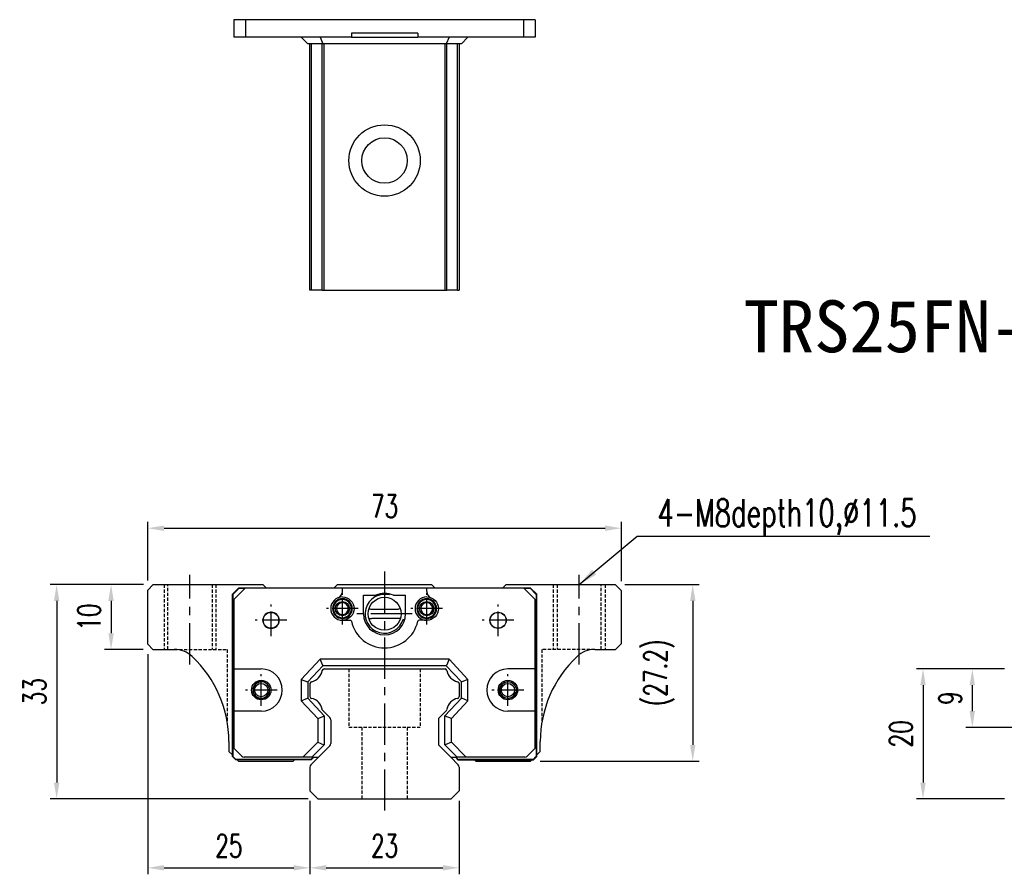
# Model space of a CAD drawing. Header units: millimetres. Extents: x 245 to 574, y 190 to 459.
# Tile 1 of 3: x 245 to 396, y 196 to 328. Entities that reach past the tile are written whole.
import ezdxf
from ezdxf.enums import TextEntityAlignment as Align

# ---------------------------------------------------------------- set-up
doc = ezdxf.new("R2010")
doc.units = ezdxf.units.MM
doc.header["$PDSIZE"] = -1
doc.linetypes.add('CENTER', pattern=[10.16, 6.35, -1.27, 1.27, -1.27])
doc.linetypes.add('DASHED', pattern=[0.75, 0.5, -0.25])
for name, color, linetype in [('CHA', 7, 'Continuous'), ('DIM', 4, 'Continuous'), ('HID', 2, 'DASHED'), ('OUT', 3, 'Continuous'), ('中心線', 1, 'CENTER')]:
    doc.layers.add(name, color=color, linetype=linetype)
doc.styles.add('DIM-7', font='SIMPLEX.shx', dxfattribs={"width": 0.7, "bigfont": 'chineset.shx'})
doc.styles.add('T', font='kaiu.ttf')
doc.dimstyles.new('CNS', dxfattribs={"dimtxt": 3.5, "dimasz": 2.5, "dimexe": 1, "dimexo": 1.5, "dimgap": 0.09, "dimtad": 0, "dimdsep": 46, "dimtxsty": 'DIM-7', "dimcen": 0.09, "dimclrd": 1, "dimclre": 1, "dimclrt": 4, "dimadec": 0, "dimazin": 0, "dimtfac": 1, "dimtix": 1, "dimtmove": 2, "dimatfit": 3, "dimfxl": 1, "dimtvp": 0.971429, "dimtolj": 1, "dimarcsym": 0})

# ---------------------------------------------------------------- blocks, each defined once
blk = doc.blocks.new('*D139')
at = {"layer": 'DEFPOINTS', "color": 0}
for p in [(398.01, 227.85), (391.56, 218.85), (412.51, 218.85)]:
    blk.add_point(p, dxfattribs=at)
at = {"layer": 'DIM', "color": 7, "lineweight": -2}
for p, q in [((396.51, 227.85), (390.56, 227.85)), ((391.56, 225.35), (391.56, 221.35)), ((411.01, 218.85), (390.56, 218.85))]:
    blk.add_line(p, q, dxfattribs=at)
at = {"layer": 'DIM', "color": 7}
for points in [[(391.14, 225.35), (391.97, 225.35), (391.56, 227.85)], [(391.14, 221.35), (391.97, 221.35), (391.56, 218.85)]]:
    blk.add_solid(points, dxfattribs=at)
at = {"layer": 'DIM', "color": 7, "insert": (388.16, 223.35), "char_height": 3.5, "attachment_point": 5, "rotation": 90, "style": 'DIM-7'}
blk.add_mtext('\\A1;9', dxfattribs=at)
blk = doc.blocks.new('*D149')
at = {"layer": 'DEFPOINTS', "color": 0}
for p in [(398.01, 227.85), (383.96, 207.85), (398.01, 207.85)]:
    blk.add_point(p, dxfattribs=at)
at = {"layer": 'DIM', "color": 7, "lineweight": -2}
for p, q in [((396.51, 227.85), (382.96, 227.85)), ((383.96, 225.35), (383.96, 210.35)), ((396.51, 207.85), (382.96, 207.85))]:
    blk.add_line(p, q, dxfattribs=at)
at = {"layer": 'DIM', "color": 7}
for points in [[(383.54, 225.35), (384.38, 225.35), (383.96, 227.85)], [(383.54, 210.35), (384.38, 210.35), (383.96, 207.85)]]:
    blk.add_solid(points, dxfattribs=at)
at = {"layer": 'DIM', "color": 7, "insert": (380.56, 217.85), "char_height": 3.5, "attachment_point": 5, "rotation": 90, "style": 'DIM-7'}
blk.add_mtext('\\A1;20', dxfattribs=at)
blk = doc.blocks.new('*D132')
at = {"layer": 'DEFPOINTS', "color": 0}
for p in [(337.46, 249.54), (264.46, 240), (337.46, 239.9)]:
    blk.add_point(p, dxfattribs=at)
at = {"layer": 'DIM', "color": 7, "lineweight": -2}
for p, q in [((264.46, 241.5), (264.46, 250.54)), ((337.46, 241.4), (337.46, 250.54)), ((266.96, 249.54), (334.96, 249.54))]:
    blk.add_line(p, q, dxfattribs=at)
at = {"layer": 'DIM', "color": 7}
for points in [[(266.96, 249.96), (266.96, 249.12), (264.46, 249.54)], [(334.96, 249.96), (334.96, 249.12), (337.46, 249.54)]]:
    blk.add_solid(points, dxfattribs=at)
at = {"layer": 'DIM', "color": 7, "insert": (300.96, 252.94), "char_height": 3.5, "attachment_point": 5, "style": 'DIM-7'}
blk.add_mtext('\\A1;73', dxfattribs=at)
blk = doc.blocks.new('*D134')
at = {"layer": 'DEFPOINTS', "color": 0}
for p in [(265.31, 240.85), (258.8, 230.85), (265.26, 230.85)]:
    blk.add_point(p, dxfattribs=at)
at = {"layer": 'DIM', "color": 7, "lineweight": -2}
for p, q in [((263.81, 240.85), (257.8, 240.85)), ((258.8, 238.35), (258.8, 233.35)), ((263.76, 230.85), (257.8, 230.85))]:
    blk.add_line(p, q, dxfattribs=at)
at = {"layer": 'DIM', "color": 7}
for points in [[(258.38, 238.35), (259.21, 238.35), (258.8, 240.85)], [(258.38, 233.35), (259.21, 233.35), (258.8, 230.85)]]:
    blk.add_solid(points, dxfattribs=at)
at = {"layer": 'DIM', "color": 7, "insert": (255.4, 235.85), "char_height": 3.5, "attachment_point": 5, "rotation": 90, "style": 'DIM-7'}
blk.add_mtext('\\A1;10', dxfattribs=at)
blk = doc.blocks.new('*D135')
at = {"layer": 'DEFPOINTS', "color": 0}
for p in [(265.31, 240.85), (250.41, 207.85), (290.67, 207.85)]:
    blk.add_point(p, dxfattribs=at)
at = {"layer": 'DIM', "color": 7, "lineweight": -2}
for p, q in [((263.81, 240.85), (249.41, 240.85)), ((250.41, 238.35), (250.41, 210.35)), ((289.17, 207.85), (249.41, 207.85))]:
    blk.add_line(p, q, dxfattribs=at)
at = {"layer": 'DIM', "color": 7}
for points in [[(249.99, 238.35), (250.82, 238.35), (250.41, 240.85)], [(249.99, 210.35), (250.82, 210.35), (250.41, 207.85)]]:
    blk.add_solid(points, dxfattribs=at)
at = {"layer": 'DIM', "color": 7, "insert": (247.01, 224.35), "char_height": 3.5, "attachment_point": 5, "rotation": 90, "style": 'DIM-7'}
blk.add_mtext('\\A1;33', dxfattribs=at)
blk = doc.blocks.new('*D136')
at = {"layer": 'DEFPOINTS', "color": 0}
for p in [(264.46, 231.65), (289.46, 209.05), (289.46, 197.21)]:
    blk.add_point(p, dxfattribs=at)
at = {"layer": 'DIM', "color": 7, "lineweight": -2}
for p, q in [((264.46, 230.15), (264.46, 196.21)), ((289.46, 207.55), (289.46, 196.21)), ((266.96, 197.21), (286.96, 197.21))]:
    blk.add_line(p, q, dxfattribs=at)
at = {"layer": 'DIM', "color": 7}
for points in [[(266.96, 197.63), (266.96, 196.8), (264.46, 197.21)], [(286.96, 197.63), (286.96, 196.8), (289.46, 197.21)]]:
    blk.add_solid(points, dxfattribs=at)
at = {"layer": 'DIM', "color": 7, "insert": (276.96, 200.61), "char_height": 3.5, "attachment_point": 5, "style": 'DIM-7'}
blk.add_mtext('\\A1;25', dxfattribs=at)
blk = doc.blocks.new('*D137')
at = {"layer": 'DEFPOINTS', "color": 0}
for p in [(289.46, 209.05), (312.46, 209.05), (312.46, 197.21)]:
    blk.add_point(p, dxfattribs=at)
at = {"layer": 'DIM', "color": 7, "lineweight": -2}
for p, q in [((289.46, 207.55), (289.46, 196.21)), ((312.46, 207.55), (312.46, 196.21)), ((291.96, 197.21), (309.96, 197.21))]:
    blk.add_line(p, q, dxfattribs=at)
at = {"layer": 'DIM', "color": 7}
for points in [[(291.96, 197.63), (291.96, 196.8), (289.46, 197.21)], [(309.96, 197.63), (309.96, 196.8), (312.46, 197.21)]]:
    blk.add_solid(points, dxfattribs=at)
at = {"layer": 'DIM', "color": 7, "insert": (300.96, 200.61), "char_height": 3.5, "attachment_point": 5, "style": 'DIM-7'}
blk.add_mtext('\\A1;23', dxfattribs=at)
blk = doc.blocks.new('*D151')
at = {"layer": 'DEFPOINTS', "color": 0}
for p in [(336.51, 240.85), (323.46, 213.65), (348.46, 213.65)]:
    blk.add_point(p, dxfattribs=at)
at = {"layer": 'DIM', "color": 7, "lineweight": -2}
for p, q in [((338.01, 240.85), (349.46, 240.85)), ((348.46, 238.35), (348.46, 216.15)), ((324.96, 213.65), (349.46, 213.65))]:
    blk.add_line(p, q, dxfattribs=at)
at = {"layer": 'DIM', "color": 7}
for points in [[(348.05, 238.35), (348.88, 238.35), (348.46, 240.85)], [(348.05, 216.15), (348.88, 216.15), (348.46, 213.65)]]:
    blk.add_solid(points, dxfattribs=at)
at = {"layer": 'DIM', "color": 7, "insert": (343.28, 227.25), "char_height": 3.5, "attachment_point": 5, "rotation": 90, "style": 'DIM-7'}
blk.add_mtext('\\A1;(27.2)', dxfattribs=at)

msp = doc.modelspace()

# ---------------------------------------------------------------- linework, layer by layer
at = {"color": 7, "linetype": 'Continuous', "lineweight": 25}
for p, q in [((277.73, 327.896), (277.73, 325.196)), ((279.512, 327.896), (277.73, 327.896)), ((279.512, 327.896), (279.512, 325.196)), ((322.398, 327.896), (279.512, 327.896)), ((322.398, 327.896), (322.398, 325.196)), ((324.18, 327.896), (322.398, 327.896)), ((324.18, 327.896), (324.18, 325.196)), ((279.512, 325.196), (277.73, 325.196)), ((295.834, 325.196), (279.512, 325.196)), ((288.105, 325.196), (289.105, 324.196)), ((291.005, 325.196), (291.44, 324.196)), ((295.834, 325.796), (295.834, 325.196)), ((306.076, 325.796), (295.834, 325.796)), ((295.834, 325.196), (306.076, 325.196)), ((306.076, 325.796), (306.076, 325.196)), ((322.398, 325.196), (306.076, 325.196)), ((310.905, 325.196), (310.47, 324.196)), ((313.805, 325.196), (312.805, 324.196)), ((324.18, 325.196), (322.398, 325.196)), ((291.44, 324.196), (289.105, 324.196)), ((289.456, 286.196), (289.456, 324.196)), ((289.7, 286.196), (289.7, 324.196)), ((291.336, 286.196), (291.336, 324.196)), ((310.47, 324.196), (291.44, 324.196)), ((291.633, 286.196), (291.633, 324.196)), ((310.28, 286.196), (310.28, 324.196)), ((312.805, 324.196), (310.47, 324.196)), ((310.576, 286.196), (310.576, 324.196)), ((312.213, 286.196), (312.213, 324.196)), ((312.456, 324.196), (312.456, 286.196)), ((291.336, 286.196), (291.633, 286.196)), ((291.633, 286.196), (310.28, 286.196)), ((310.28, 286.196), (310.576, 286.196))]:
    msp.add_line(p, q, dxfattribs=at)
for radius in [5.5, 3.5]:
    msp.add_circle((300.956, 306.196), radius, dxfattribs=at)
for points, knots in [([(289.7, 286.196), (289.639, 286.196), (289.574, 286.196), (289.483, 286.196), (289.458, 286.196), (289.456, 286.196)], [0, 0, 0, 0, 0.5, 0.5, 1, 1, 1, 1]), ([(291.336, 286.196), (291.315, 286.196), (291.274, 286.196), (291.138, 286.196), (291.041, 286.196), (290.774, 286.196), (290.604, 286.196), (290.194, 286.196), (289.954, 286.196), (289.7, 286.196)], [0, 0, 0, 0, 0.25, 0.25, 0.5, 0.5, 0.75, 0.75, 1, 1, 1, 1]), ([(312.213, 286.196), (311.958, 286.196), (311.719, 286.196), (311.309, 286.196), (311.139, 286.196), (310.872, 286.196), (310.775, 286.196), (310.638, 286.196), (310.598, 286.196), (310.576, 286.196)], [0, 0, 0, 0, 0.25, 0.25, 0.5, 0.5, 0.75, 0.75, 1, 1, 1, 1]), ([(312.213, 286.196), (312.28, 286.196), (312.341, 286.196), (312.429, 286.196), (312.454, 286.196), (312.456, 286.196)], [0, 0, 0, 0, 0.5, 0.5, 1, 1, 1, 1])]:
    msp.add_open_spline(points, degree=3, knots=knots, dxfattribs=at)
at = {"layer": 'HID', "color": 0}
for p, q in [((266.956, 240.851), (266.956, 230.851)), ((267.556, 230.851), (267.556, 240.851)), ((274.356, 240.851), (274.356, 230.851)), ((274.956, 240.851), (274.956, 230.851)), ((326.956, 240.851), (326.956, 230.851)), ((327.556, 240.851), (327.556, 230.851)), ((334.356, 230.851), (334.356, 240.851)), ((334.956, 240.851), (334.956, 230.851)), ((268.546, 230.851), (276.706, 230.851)), ((276.706, 230.851), (276.706, 219.658)), ((333.367, 230.851), (325.206, 230.851)), ((325.206, 230.851), (325.206, 219.658)), ((295.462, 227.851), (295.462, 218.851)), ((306.462, 227.851), (306.462, 218.851)), ((306.462, 218.851), (295.462, 218.851)), ((297.456, 218.851), (297.456, 207.851)), ((304.456, 218.851), (304.456, 207.851))]:
    msp.add_line(p, q, dxfattribs=at)
at = {"layer": 'OUT', "color": 0}
for p, q in [((265.306, 240.851), (264.456, 240.001)), ((264.456, 231.651), (264.456, 240.001)), ((265.306, 240.851), (282.206, 240.851)), ((278.505, 240.352), (277.505, 239.352)), ((277.549, 239.334), (278.523, 240.308)), ((277.613, 239.39), (278.467, 240.243)), ((279.512, 240.352), (277.73, 238.578)), ((278.505, 240.352), (323.405, 240.352)), ((278.505, 240.352), (278.523, 240.308)), ((278.523, 240.308), (279.468, 240.308)), ((279.462, 240.302), (278.608, 240.302)), ((282.706, 240.352), (282.206, 240.851)), ((293.706, 240.851), (293.207, 240.352)), ((293.706, 240.851), (308.206, 240.851)), ((294.455, 239.767), (294.455, 240.352)), ((307.455, 239.767), (307.455, 240.352)), ((308.706, 240.352), (308.206, 240.851)), ((319.706, 240.851), (319.207, 240.352)), ((319.706, 240.851), (336.506, 240.851)), ((324.18, 238.578), (322.398, 240.352)), ((322.441, 240.308), (323.387, 240.308)), ((323.301, 240.302), (322.448, 240.302)), ((323.405, 240.352), (323.387, 240.308)), ((324.361, 239.334), (323.387, 240.308)), ((323.405, 240.352), (324.405, 239.352)), ((324.296, 239.39), (323.443, 240.243)), ((337.456, 239.901), (336.506, 240.851)), ((337.456, 231.751), (337.456, 239.901)), ((277.505, 214.352), (277.505, 239.352)), ((277.549, 239.334), (277.505, 239.352)), ((277.549, 214.37), (277.549, 239.334)), ((277.555, 239.248), (277.555, 214.455)), ((277.73, 238.578), (277.73, 215.627)), ((297.705, 236.352), (297.705, 239.202)), ((297.705, 239.202), (299.591, 239.202)), ((302.319, 239.202), (304.205, 239.202)), ((304.205, 236.352), (304.205, 239.202)), ((324.18, 215.627), (324.18, 238.578)), ((324.355, 239.248), (324.355, 214.455)), ((324.361, 239.334), (324.405, 239.352)), ((324.361, 214.37), (324.361, 239.334)), ((324.405, 214.352), (324.405, 239.352)), ((298.822, 237.088), (303.088, 237.088)), ((294.455, 235.352), (295.639, 235.352)), ((302.922, 235.615), (298.988, 235.615)), ((307.458, 235.352), (306.271, 235.352)), ((264.456, 231.651), (265.256, 230.851)), ((265.256, 230.851), (268.546, 230.851)), ((333.367, 230.851), (336.556, 230.851)), ((336.556, 230.851), (337.456, 231.751)), ((291.005, 229.352), (288.105, 226.241)), ((291.418, 228.402), (291.005, 229.352)), ((310.905, 229.352), (291.005, 229.352)), ((310.905, 229.352), (310.492, 228.402)), ((313.805, 226.241), (310.905, 229.352)), ((277.73, 227.851), (281.944, 227.851)), ((291.44, 228.352), (289.105, 225.848)), ((291.44, 228.352), (291.418, 228.402)), ((310.47, 228.352), (291.44, 228.352)), ((291.633, 227.851), (310.279, 227.851)), ((310.47, 228.352), (310.492, 228.402)), ((312.805, 225.848), (310.47, 228.352)), ((288.105, 226.241), (288.105, 222.961)), ((288.105, 226.241), (289.055, 225.867)), ((313.805, 226.241), (312.855, 225.867)), ((313.805, 222.961), (313.805, 226.241)), ((289.105, 225.848), (289.055, 225.867)), ((289.105, 225.848), (289.105, 223.355)), ((289.456, 225.591), (289.456, 223.611)), ((312.456, 225.591), (312.456, 223.611)), ((312.805, 225.848), (312.855, 225.867)), ((312.805, 223.355), (312.805, 225.848)), ((288.105, 222.961), (289.055, 223.336)), ((289.105, 223.355), (289.055, 223.336)), ((289.105, 223.355), (291.655, 220.621)), ((310.255, 220.621), (312.805, 223.355)), ((312.805, 223.355), (312.855, 223.336)), ((313.805, 222.961), (312.855, 223.336)), ((288.105, 222.961), (290.655, 220.227)), ((311.255, 220.227), (313.805, 222.961)), ((281.944, 221.351), (277.73, 221.351)), ((290.655, 220.227), (291.605, 220.601)), ((290.655, 220.227), (290.655, 216.556)), ((292.51, 220.378), (291.416, 221.472)), ((291.655, 220.621), (291.605, 220.601)), ((291.655, 220.621), (291.655, 216.142)), ((310.497, 221.472), (309.403, 220.378)), ((310.255, 220.621), (310.305, 220.601)), ((310.255, 216.142), (310.255, 220.621)), ((311.255, 220.227), (310.305, 220.601)), ((311.255, 216.556), (311.255, 220.227)), ((324.18, 221.351), (319.966, 221.351)), ((292.656, 220.024), (292.656, 216.358)), ((309.256, 220.024), (309.256, 216.358)), ((276.956, 216.651), (276.956, 215.151)), ((277.73, 215.627), (278.958, 214.398)), ((290.655, 216.556), (288.351, 214.252)), ((291.655, 216.142), (289.765, 214.252)), ((290.655, 216.556), (291.605, 216.162)), ((290.757, 214.252), (292.51, 216.005)), ((291.655, 216.142), (291.605, 216.162)), ((309.403, 216.005), (311.156, 214.252)), ((310.255, 216.142), (310.305, 216.162)), ((312.145, 214.252), (310.255, 216.142)), ((311.255, 216.556), (310.305, 216.162)), ((313.559, 214.252), (311.255, 216.556)), ((322.951, 214.398), (324.18, 215.627)), ((324.956, 215.151), (324.956, 216.651)), ((276.956, 215.151), (277.505, 214.603)), ((277.505, 214.352), (277.549, 214.37)), ((277.505, 214.352), (278.005, 213.852)), ((278.023, 213.895), (277.549, 214.37)), ((277.967, 213.96), (277.613, 214.314)), ((288.351, 214.252), (279.312, 214.252)), ((289.694, 214.252), (288.351, 214.252)), ((289.603, 213.098), (290.757, 214.252)), ((289.972, 214.252), (289.616, 213.895)), ((290.034, 214.252), (289.634, 213.852)), ((289.671, 213.96), (289.963, 214.252)), ((289.765, 214.252), (289.694, 214.252)), ((289.765, 214.252), (290.479, 214.252)), ((290.479, 214.252), (290.757, 214.252)), ((311.156, 214.252), (311.445, 214.252)), ((311.156, 214.252), (312.31, 213.098)), ((311.445, 214.252), (312.145, 214.252)), ((311.876, 214.252), (312.276, 213.852)), ((311.938, 214.252), (312.294, 213.895)), ((312.238, 213.96), (311.947, 214.252)), ((312.145, 214.252), (312.215, 214.252)), ((313.559, 214.252), (312.215, 214.252)), ((322.598, 214.252), (313.559, 214.252)), ((323.887, 213.895), (324.361, 214.37)), ((324.405, 214.352), (323.905, 213.852)), ((323.943, 213.96), (324.296, 214.314)), ((324.405, 214.352), (324.361, 214.37)), ((324.405, 214.6), (324.956, 215.151)), ((278.023, 213.895), (278.005, 213.852)), ((289.634, 213.852), (278.005, 213.852)), ((289.616, 213.895), (278.023, 213.895)), ((278.108, 213.902), (289.53, 213.902)), ((278.256, 213.852), (278.456, 213.651)), ((278.456, 213.651), (286.873, 213.651)), ((286.873, 213.651), (287.074, 213.852)), ((289.456, 212.744), (289.456, 209.051)), ((289.634, 213.852), (289.616, 213.895)), ((312.276, 213.852), (312.294, 213.895)), ((312.276, 213.852), (323.905, 213.852)), ((312.294, 213.895), (323.887, 213.895)), ((323.801, 213.902), (312.38, 213.902)), ((312.456, 212.744), (312.456, 209.051)), ((314.839, 213.852), (315.039, 213.651)), ((315.039, 213.651), (323.456, 213.651)), ((323.456, 213.651), (323.657, 213.852)), ((323.887, 213.895), (323.905, 213.852)), ((290.67, 207.851), (289.456, 209.051)), ((312.456, 209.051), (311.242, 207.851)), ((290.67, 207.851), (311.242, 207.851))]:
    msp.add_line(p, q, dxfattribs=at)
msp.add_lwpolyline([(324.18, 227.851), (319.966, 227.851, 1), (319.966, 221.351)], format="xyb", dxfattribs=at)
at = {"layer": 'OUT', "color": 0, "extrusion": (0, 0, -1)}
for centre, radius in [((-294.455, 237.152), 1.515), ((-294.455, 237.152), 1.4), ((-307.458, 237.152), 1.515), ((-307.458, 237.152), 1.4), ((-281.944, 224.601), 1.3)]:
    msp.add_circle(centre, radius, dxfattribs=at)
at = {"layer": 'OUT', "color": 0}
for centre, radius in [((300.955, 236.352), 2.54), ((283.455, 235.352), 1.225), ((318.455, 235.352), 1.25), ((318.455, 235.352), 1.225), ((281.944, 224.601), 1.5), ((281.946, 224.601), 1.025), ((319.966, 224.601), 1.5), ((319.966, 224.601), 1.3), ((319.966, 224.601), 1.025)]:
    msp.add_circle(centre, radius, dxfattribs=at)
for centre, radius, start, end in [((294.455, 237.152), 1.8, 90, 270), ((293.455, 239.767), 1, 290.92483, 0), ((300.955, 236.352), 3, 75, 345), ((300.955, 236.252), 3.25, 65.18837, 114.81163), ((307.458, 237.152), 1.8, 90, 270), ((308.458, 239.767), 1, 180, 249.07517), ((294.455, 237.152), 0.918, 90, 270), ((294.455, 237.152), 0.918, 270, 90), ((298.822, 239.588), 2.5, 263.27823, 270), ((307.458, 237.152), 0.918, 90, 270), ((307.458, 237.152), 0.918, 270, 90), ((283.455, 235.352), 1.25, 90, 270), ((283.455, 235.352), 1.25, 270, 90), ((295.639, 235.152), 0.2, 12.71981, 90), ((300.955, 236.352), 3.25, 180, 360), ((306.271, 235.152), 0.2, 90, 167.28019), ((300.955, 236.352), 5.25, 192.71981, 347.28019), ((268.546, 226.851), 4, 46.76677, 90), ((333.367, 226.851), 4, 90, 133.23323), ((258.956, 216.651), 18, 0, 46.76677), ((342.956, 216.651), 18, 133.23323, 180), ((281.944, 224.601), 3.25, 270, 90), ((291.633, 227.551), 0.3, 90, 171.61737), ((310.279, 227.551), 0.3, 8.38263, 90), ((289.314, 227.893), 2.044, 280.87425, 351.61737), ((312.598, 227.893), 2.044, 188.38263, 259.12575), ((281.946, 224.601), 1.25, 75, 345), ((289.756, 225.591), 0.3, 100.87425, 180), ((312.156, 225.591), 0.3, 0, 79.12575), ((319.966, 224.601), 1.25, 75, 345), ((289.756, 223.611), 0.3, 180, 259.12575), ((289.314, 221.309), 2.044, 9.2089, 79.12575), ((312.598, 221.309), 2.044, 100.87425, 170.79168), ((312.156, 223.611), 0.3, 280.87425, 0), ((310.285, 221.684), 0.3, 315, 350.79168), ((292.156, 220.024), 0.5, 0, 45), ((309.756, 220.024), 0.5, 135, 180), ((292.156, 216.358), 0.5, 315.00002, 0), ((309.756, 216.358), 0.5, 180, 224.99998), ((279.312, 214.752), 0.5, 225, 270), ((322.598, 214.752), 0.5, 270, 315), ((289.956, 212.744), 0.5, 135.00002, 180), ((311.956, 212.744), 0.5, 0, 44.99998)]:
    msp.add_arc(centre, radius, start, end, dxfattribs=at)
at = {"layer": 'OUT', "color": 0, "extrusion": (0, 0, -1)}
for centre, radius, start, end in [((-294.455, 237.152), 1.8, 90, 270), ((-307.458, 237.152), 1.8, 90, 270), ((-294.455, 237.152), 1.1, 270, 90), ((-294.455, 237.152), 1.1, 90, 270), ((-307.458, 237.152), 1.1, 270, 90), ((-307.458, 237.152), 1.1, 90, 270), ((-302.922, 239.615), 4, 263.22219, 270), ((-291.628, 221.684), 0.3, 315, 350.79109)]:
    msp.add_arc(centre, radius, start, end, dxfattribs=at)
at = {"layer": 'OUT', "color": 0}
for centre, major_axis, start_param, end_param in [((278.608, 240.102), (0.077, -0.185), 2.7489567, 3.5342286), ((323.301, 240.102), (-0.077, -0.185), 2.7489567, 3.5342286), ((277.755, 239.248), (-0.185, 0.077), 5.8905493, 6.6758213), ((324.155, 239.248), (0.185, 0.077), 5.8905493, 6.6758213), ((277.755, 214.455), (0.185, 0.077), 2.7489567, 3.5342286), ((324.155, 214.455), (-0.185, 0.077), 2.7489567, 3.5342286), ((278.108, 214.102), (-0.077, -0.185), 5.8905493, 6.6758213), ((289.53, 214.102), (-0.077, 0.185), 2.7489565, 3.5342288), ((312.38, 214.102), (0.077, 0.185), 2.7489565, 3.5342288), ((323.801, 214.102), (0.077, -0.185), 5.8905493, 6.6758213)]:
    msp.add_ellipse(centre, major_axis=major_axis, ratio=0.9998216, start_param=start_param, end_param=end_param, dxfattribs=at)
for points in [[(303.38, 237.105), (303.283, 237.094), (303.186, 237.088), (303.088, 237.088)], [(298.516, 235.643), (298.672, 235.625), (298.83, 235.615), (298.988, 235.615)]]:
    msp.add_open_spline(points, degree=3, dxfattribs=at)
at = {"layer": '中心線', "color": 0}
for p, q in [((300.956, 242.851), (300.956, 205.851)), ((270.956, 228.544), (270.956, 242.351)), ((330.956, 228.544), (330.956, 242.351)), ((305.205, 236.352), (296.705, 236.352))]:
    msp.add_line(p, q, dxfattribs=at)
at = {"layer": '中心線', "color": 0, "ltscale": 0.6}
for p, q in [((294.455, 234.702), (294.455, 239.602)), ((307.458, 234.702), (307.458, 239.602)), ((283.455, 232.902), (283.455, 237.802)), ((296.905, 237.152), (292.005, 237.152)), ((309.908, 237.152), (305.008, 237.152)), ((318.455, 232.902), (318.455, 237.802)), ((285.905, 235.352), (281.005, 235.352)), ((320.905, 235.352), (316.005, 235.352)), ((281.944, 222.151), (281.944, 227.051)), ((319.966, 222.151), (319.966, 227.051)), ((284.394, 224.601), (279.494, 224.601)), ((322.416, 224.601), (317.516, 224.601))]:
    msp.add_line(p, q, dxfattribs=at)

# ---------------------------------------------------------------- texts
at = {"layer": 'CHA', "color": 0, "style": 'T'}
msp.add_text('TRS25FN-BN', height=8, dxfattribs=at).set_placement((383.509, 280.653), align=Align.MIDDLE)
at = {"layer": 'DIM', "color": 0, "insert": (343.015, 248.409), "char_height": 4.2, "attachment_point": 7, "style": 'DIM-7'}
msp.add_mtext('\\A1;4-M8depth10,%%C11.5', dxfattribs=at)

# ---------------------------------------------------------------- dimensions: what is measured, and where the dimension line sits
at = {"layer": 'DIM', "color": 0}
for base, p1, p2, angle, picture, middle in [((337.456, 249.539), (264.456, 240.001), (337.456, 239.901), 180, '*D132', (300.956, 252.939)), ((250.407, 207.851), (265.306, 240.851), (290.67, 207.851), 90, '*D135', (247.007, 224.351)), ((258.798, 230.851), (265.306, 240.851), (265.256, 230.851), 90, '*D134', (255.398, 235.851)), ((289.456, 197.213), (264.456, 231.651), (289.456, 209.051), 180, '*D136', (276.956, 200.613)), ((383.961, 207.851), (398.012, 227.851), (398.012, 207.851), 90, '*D149', (380.561, 217.851)), ((391.558, 218.851), (398.012, 227.851), (412.512, 218.851), 90, '*D139', (388.158, 223.351))]:
    dim = msp.add_linear_dim(base=base, p1=p1, p2=p2, angle=angle, dimstyle='CNS', override={"dimclrd": 7, "dimclre": 7, "dimclrt": 7}, dxfattribs=at)
    dim.commit()
    dim.dimension.update_dxf_attribs({"geometry": picture, "text_midpoint": middle})
dim = msp.add_linear_dim(base=(348.463, 213.651), p1=(336.506, 240.851), p2=(323.456, 213.651), angle=90, text='(<>)', dimstyle='CNS', override={"dimclrd": 7, "dimclre": 7, "dimclrt": 7}, dxfattribs=at)
dim.commit()
dim.dimension.update_dxf_attribs({"geometry": '*D151', "text_midpoint": (343.282, 227.251)})
dim = msp.add_linear_dim(base=(312.456, 197.213), p1=(289.456, 209.051), p2=(312.456, 209.051), dimstyle='CNS', override={"dimclrd": 7, "dimclre": 7, "dimclrt": 7}, dxfattribs=at)
dim.commit()
dim.dimension.update_dxf_attribs({"geometry": '*D137', "text_midpoint": (300.956, 200.613)})

# ---------------------------------------------------------------- leaders
at = {"layer": 'DIM', "color": 0, "annotation_type": 0, "has_hookline": 1, "hookline_direction": 0, "text_width": 42}
msp.add_leader([(330.956, 240.851), (339.907, 248.301), (342.907, 248.301)], dimstyle='CNS', override={"dimscale": 1.2, "dimgap": 0.09, "dimtad": 1, "dimclrd": 7, "dimclre": 4}, dxfattribs=at)

doc.saveas('drawing.dxf')
